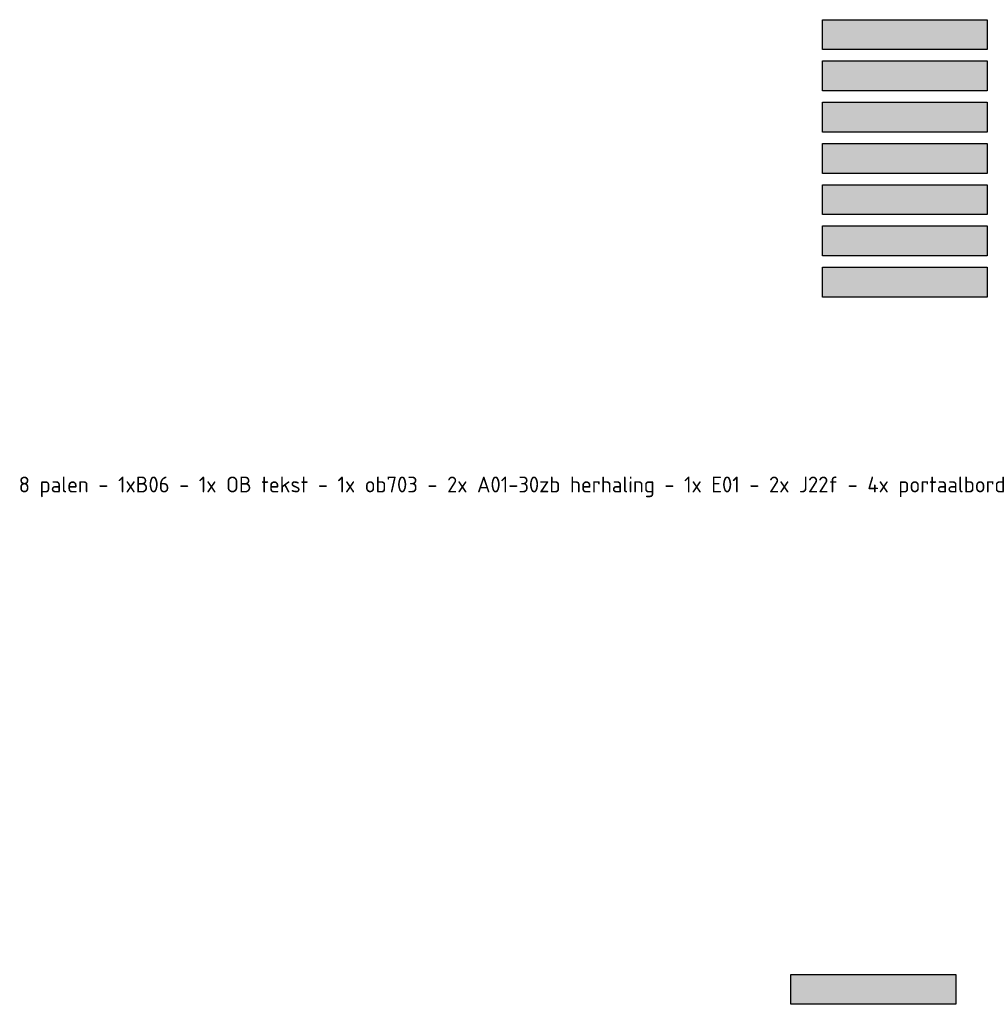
# Model space of a CAD drawing. Header units: metres. Extents: x 132493 to 135358, y 502695 to 503216.
# Tile 34 of 37: x 135297 to 135328, y 502814 to 502845. Entities that reach past the tile are written whole.
import ezdxf

# ---------------------------------------------------------------- set-up
doc = ezdxf.new("R2010")
doc.units = ezdxf.units.M
doc.layers.get('Defpoints').update_dxf_attribs({"color": 3})
doc.layers.add('alg tekst 025', color=7, linetype='Continuous', lineweight=0)
for name, color, linetype, lineweight, plot in [('ARC- groen', 92, 'Continuous', 35, False), ('ARC- opbreken bss kf kv rood', 10, 'Continuous', 20, False), ('ARC- opbreken sbs dk kv bruin', 44, 'Continuous', 20, False), ('ARC-opbreken bss kf hv grijs', 220, 'Continuous', 20, False), ('ARC-opbreken bss kf kv grijs', 190, 'Continuous', 20, False), ('ARC-opbreken bss kf kv zwart', 51, 'Continuous', 20, False), ('ARC-opbreken sbs df kv rood', 20, 'Continuous', 20, False), ('ARC-opbreken sbs kf kv rood', 40, 'Continuous', 20, False)]:
    doc.layers.add(name, color=color, linetype=linetype, lineweight=lineweight, plot=plot)
doc.styles.add('NLCS-ISO-M200-T25', font='NLCS-ISO.ttf', dxfattribs={"height": 0.5})

msp = doc.modelspace()

# ---------------------------------------------------------------- hatches: boundary and pattern name
at = {"layer": 'ARC- groen', "transparency": 33554559}
h = msp.add_hatch(color=256, dxfattribs=at)
h.dxf.hatch_style = 1
h.paths.add_polyline_path([(135326.906, 502814.057), (135321.707, 502814.057), (135321.707, 502814.999), (135326.906, 502814.999)])
at = {"layer": 'ARC- opbreken bss kf kv rood', "transparency": 33554559}
h = msp.add_hatch(color=256, dxfattribs=at)
h.dxf.hatch_style = 1
h.paths.add_polyline_path([(135327.9, 502842.848), (135322.702, 502842.848), (135322.702, 502843.791), (135327.9, 502843.791)])
at = {"layer": 'ARC- opbreken sbs dk kv bruin', "transparency": 33554559}
h = msp.add_hatch(color=256, dxfattribs=at)
h.dxf.hatch_style = 1
h.paths.add_polyline_path([(135327.9, 502838.948), (135322.702, 502838.948), (135322.702, 502839.891), (135327.9, 502839.891)])
at = {"layer": 'ARC-opbreken bss kf hv grijs', "transparency": 33554559}
h = msp.add_hatch(color=256, dxfattribs=at)
h.dxf.hatch_style = 1
h.paths.add_polyline_path([(135327.9, 502844.148), (135322.702, 502844.148), (135322.702, 502845.091), (135327.9, 502845.091)])
at = {"layer": 'ARC-opbreken bss kf kv grijs', "transparency": 33554559}
h = msp.add_hatch(color=256, dxfattribs=at)
h.dxf.hatch_style = 1
h.paths.add_polyline_path([(135327.9, 502841.548), (135322.702, 502841.548), (135322.702, 502842.491), (135327.9, 502842.491)])
at = {"layer": 'ARC-opbreken bss kf kv zwart', "transparency": 33554559}
h = msp.add_hatch(color=256, dxfattribs=at)
h.dxf.hatch_style = 1
h.paths.add_polyline_path([(135327.9, 502840.248), (135322.702, 502840.248), (135322.702, 502841.191), (135327.9, 502841.191)])
at = {"layer": 'ARC-opbreken sbs df kv rood', "transparency": 33554559}
h = msp.add_hatch(color=256, dxfattribs=at)
h.dxf.hatch_style = 1
h.paths.add_polyline_path([(135327.9, 502837.648), (135322.702, 502837.648), (135322.702, 502838.591), (135327.9, 502838.591)])
at = {"layer": 'ARC-opbreken sbs kf kv rood', "transparency": 33554559}
h = msp.add_hatch(color=256, dxfattribs=at)
h.dxf.hatch_style = 1
h.paths.add_polyline_path([(135327.9, 502836.348), (135322.702, 502836.348), (135322.702, 502837.291), (135327.9, 502837.291)])

# ---------------------------------------------------------------- linework, layer by layer
at = {"layer": 'Defpoints', "flags": 128}
for points in [[(135327.9, 502844.148), (135322.702, 502844.148), (135322.702, 502845.091), (135327.9, 502845.091)], [(135327.9, 502842.848), (135322.702, 502842.848), (135322.702, 502843.791), (135327.9, 502843.791)], [(135327.9, 502841.548), (135322.702, 502841.548), (135322.702, 502842.491), (135327.9, 502842.491)], [(135327.9, 502840.248), (135322.702, 502840.248), (135322.702, 502841.191), (135327.9, 502841.191)], [(135327.9, 502838.948), (135322.702, 502838.948), (135322.702, 502839.891), (135327.9, 502839.891)], [(135327.9, 502837.648), (135322.702, 502837.648), (135322.702, 502838.591), (135327.9, 502838.591)], [(135327.9, 502836.348), (135322.702, 502836.348), (135322.702, 502837.291), (135327.9, 502837.291)], [(135326.906, 502814.057), (135321.707, 502814.057), (135321.707, 502814.999), (135326.906, 502814.999)]]:
    msp.add_lwpolyline(points, close=True, dxfattribs=at)

# ---------------------------------------------------------------- texts
at = {"layer": 'alg tekst 025', "color": 1, "ltscale": 500, "style": 'NLCS-ISO-M200-T25'}
msp.add_text('8 palen - 1xB06 - 1x OB tekst - 1x ob703 - 2x A01-30zb herhaling - 1x E01 - 2x J22f - 4x portaalbord', height=0.5, dxfattribs=at).set_placement((135297.363, 502830.191))

doc.saveas('drawing.dxf')
